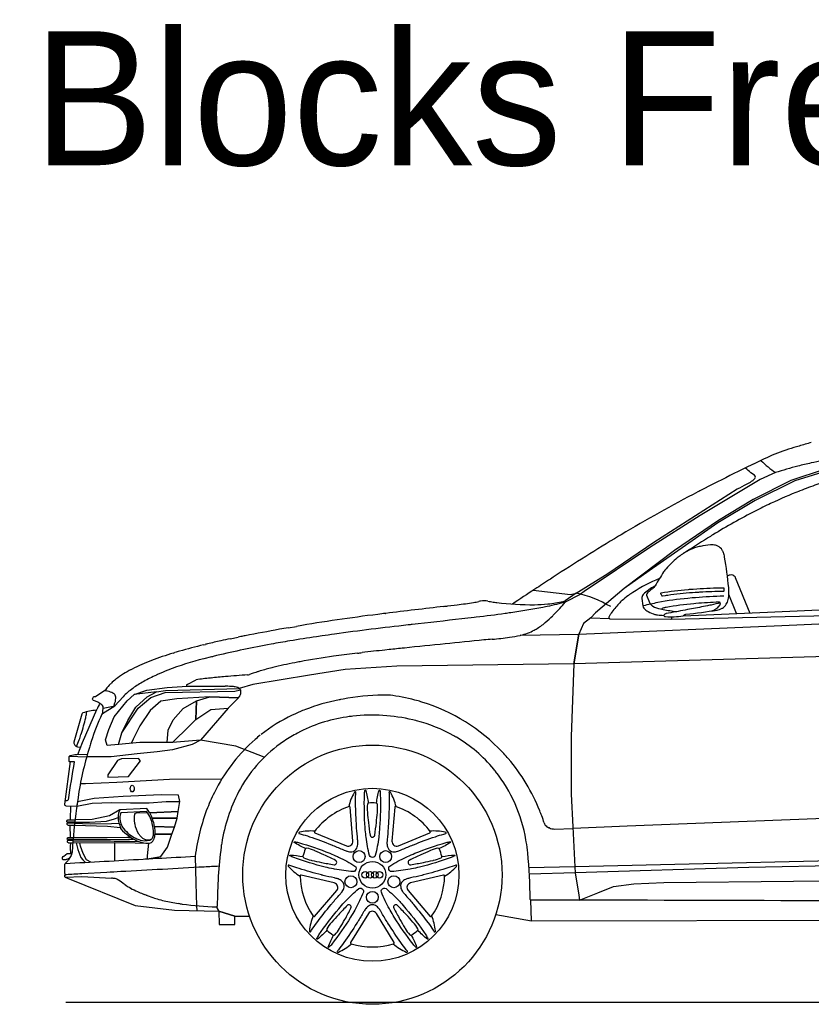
# Model space of a CAD drawing. Header units: millimetres. Extents: x -736 to -723.1, y -2314.2 to -2307.3.
# Tile 7 of 8: x -728 to -725.7, y -2310.1 to -2307.3. Entities that reach past the tile are written whole.
import ezdxf

# ---------------------------------------------------------------- set-up
doc = ezdxf.new("R2010")
doc.units = ezdxf.units.MM
doc.layers.add('DwgFree.com-Lineas perimetro', color=250, linetype='Continuous')

msp = doc.modelspace()

# ---------------------------------------------------------------- linework, layer by layer
at = {"layer": 'DwgFree.com-Lineas perimetro', "color": 18, "true_color": 0x000000}
for p, q in [((-726.486, -2308.904), (-726.3789, -2308.9162)), ((-726.2118, -2308.9185), (-726.214, -2308.9201)), ((-726.7318, -2308.9491), (-726.7047, -2308.9457)), ((-726.6378, -2308.9353), (-726.6374, -2308.9352)), ((-726.4436, -2308.9433), (-726.4381, -2308.9428)), ((-726.3931, -2308.9366), (-726.3931, -2308.9369)), ((-726.239, -2308.9419), (-726.2401, -2308.943)), ((-726.9108, -2308.9706), (-726.9105, -2308.9705)), ((-726.4284, -2308.9755), (-726.4301, -2308.9772)), ((-726.2641, -2308.9729), (-726.2651, -2308.9743)), ((-726.3419, -2308.9999), (-726.3549, -2309.0305)), ((-726.32, -2308.983), (-726.3419, -2308.9999)), ((-726.2661, -2308.9858), (-726.0907, -2308.9873)), ((-726.0891, -2308.9867), (-726.0879, -2308.9856)), ((-726.0871, -2308.984), (-726.0869, -2308.9802)), ((-725.7714, -2309.0052), (-725.2468, -2308.982)), ((-727.1911, -2309.012), (-727.1666, -2309.0078)), ((-726.3549, -2309.0305), (-725.7714, -2309.0052)), ((-727.4347, -2309.0611), (-727.4284, -2309.0596)), ((-727.3577, -2309.0436), (-727.3346, -2309.0388)), ((-727.3276, -2309.0374), (-727.3273, -2309.0373)), ((-726.5221, -2309.0334), (-726.524, -2309.0339)), ((-727.5214, -2309.0848), (-727.5166, -2309.0834)), ((-726.9009, -2309.0748), (-726.9126, -2309.0761)), ((-726.8566, -2309.0702), (-726.8574, -2309.0703)), ((-727.1641, -2309.1109), (-727.1721, -2309.1124)), ((-727.0531, -2309.093), (-727.0603, -2309.094)), ((-727.6425, -2309.1322), (-727.6395, -2309.1307)), ((-727.2949, -2309.1438), (-727.3024, -2309.1465)), ((-727.235, -2309.1262), (-727.2379, -2309.1269)), ((-727.702, -2309.1732), (-727.7006, -2309.1719)), ((-727.4127, -2309.1564), (-727.4154, -2309.1567)), ((-727.7162, -2309.1915), (-727.7162, -2309.1907)), ((-727.7064, -2309.1956), (-727.7143, -2309.1938)), ((-727.4836, -2309.1778), (-727.4836, -2309.1784)), ((-727.4818, -2309.1802), (-727.372, -2309.1802)), ((-727.6916, -2309.2344), (-727.6894, -2309.2277)), ((-727.33, -2309.2075), (-727.3305, -2309.2082)), ((-727.0333, -2309.2171), (-727.04, -2309.2184)), ((-726.8904, -2309.2069), (-726.8967, -2309.206)), ((-726.8065, -2309.2257), (-726.8099, -2309.2247)), ((-727.1721, -2309.2602), (-727.1791, -2309.2635)), ((-727.019, -2309.268), (-727.0234, -2309.2687)), ((-726.8219, -2309.2794), (-726.8239, -2309.2789)), ((-727.7959, -2309.3768), (-727.7824, -2309.3416)), ((-727.2023, -2309.3379), (-727.2044, -2309.3393)), ((-726.7071, -2309.327), (-726.7082, -2309.3264)), ((-726.5708, -2309.3741), (-726.5747, -2309.3698)), ((-727.8209, -2309.3816), (-727.7707, -2309.3829)), ((-726.5942, -2309.4252), (-726.5949, -2309.4243)), ((-727.3974, -2309.4745), (-727.4002, -2309.4798)), ((-727.3283, -2309.4741), (-727.3311, -2309.4791)), ((-727.8174, -2309.5244), (-727.8184, -2309.5645)), ((-726.4673, -2309.5385), (-726.4674, -2309.5384)), ((-727.8192, -2309.5799), (-727.8184, -2309.6152)), ((-726.4397, -2309.588), (-726.441, -2309.5875)), ((-726.5061, -2309.628), (-726.5071, -2309.6222)), ((-727.3822, -2309.6313), (-727.3828, -2309.6353)), ((-727.8318, -2309.7296), (-727.7848, -2309.7273)), ((-727.5997, -2309.7811), (-727.6051, -2309.7791)), ((-727.5027, -2309.806), (-727.5071, -2309.8054))]:
    msp.add_line(p, q, dxfattribs=at)
for points in [[(-725.6863, -2308.4789, 0.00646), (-725.7214, -2308.4889), (-725.7284, -2308.491, 0.01603), (-725.7911, -2308.512)], [(-725.7911, -2308.512, 0.005751), (-725.8524, -2308.5407, 0.000491), (-725.8551, -2308.5421), (-725.8734, -2308.5509, 0.005504), (-725.9673, -2308.5978), (-726.0066, -2308.6179, 0.001028), (-726.0124, -2308.6209, 0.015488), (-726.2334, -2308.7442), (-726.2374, -2308.7466, 0.000703), (-726.2406, -2308.7486, 0.008539), (-726.4289, -2308.8665), (-726.4366, -2308.8716, 0.001401), (-726.4816, -2308.901, 0.001292), (-726.5461, -2308.9438, 0.001292)], [(-725.6168, -2308.5226, 0.001241), (-725.6198, -2308.5232), (-725.6217, -2308.5236, 0.004699), (-725.6866, -2308.5377, 0.006213), (-725.7246, -2308.5468), (-725.725, -2308.5469, 0.015901), (-725.7891, -2308.5653)], [(-725.8312, -2308.5306, 0.107221), (-725.8308, -2308.5311, 0.038461), (-725.7891, -2308.5653)], [(-725.5136, -2308.5541, 0.011768), (-725.5959, -2308.5759, 0.002187), (-725.6012, -2308.5774), (-725.6027, -2308.5779, 0.010992), (-725.6699, -2308.5996, 0.011097), (-725.7189, -2308.6179), (-725.7204, -2308.6185, 0.014012), (-725.8019, -2308.6537), (-725.8032, -2308.6543, 0.009761), (-725.8473, -2308.6759, 0.019055), (-725.9695, -2308.7446, 0.000528), (-725.9836, -2308.7533), (-725.9851, -2308.7542, 0.009435), (-726.0536, -2308.7983)], [(-725.8993, -2308.6124, 0.016735), (-725.8711, -2308.5981), (-725.8688, -2308.5968, 0.016138), (-725.8544, -2308.5883, 0.043411), (-725.8531, -2308.5873, 0.046894), (-725.8483, -2308.582, 0.175695), (-725.8472, -2308.5784, 0.220966), (-725.85, -2308.5732), (-725.86, -2308.5656, -0.023169), (-725.876, -2308.5522, -0.023169)], [(-726.0553, -2308.978, -0.204249), (-726.0499, -2308.9736), (-726.0498, -2308.9736, -0.042954), (-726.0471, -2308.9731, 0.013772), (-725.9575, -2308.961, 0.089268), (-725.9431, -2308.9559), (-725.9421, -2308.9554, 0.128587), (-725.9309, -2308.9443), (-725.9307, -2308.9442, 0.075896), (-725.9253, -2308.931, 0.059709), (-725.9232, -2308.9131), (-725.9232, -2308.911, 0.023423), (-725.9239, -2308.8963, 0.019947), (-725.9357, -2308.8083, 0.023541), (-725.9373, -2308.801), (-725.9376, -2308.8, 0.041786), (-725.9407, -2308.7917, 0.025678), (-725.9422, -2308.7887), (-725.9424, -2308.7884, 0.148655), (-725.9552, -2308.7768), (-725.9554, -2308.7767, 0.106754), (-725.9683, -2308.7736, 0.053001), (-725.9984, -2308.7763), (-726.0012, -2308.7769, 0.018172), (-726.0158, -2308.7803, 0.054886), (-726.0396, -2308.7897, 0.006474), (-726.0459, -2308.7931), (-726.0464, -2308.7934, 0.025634), (-726.0605, -2308.8023), (-726.0611, -2308.8028, 0.01972), (-726.072, -2308.8111, 0.037168), (-726.1039, -2308.8419, 0.041424), (-726.111, -2308.8512, 0.004335), (-726.1357, -2308.8911, -0.092632), (-726.1434, -2308.8997, 0.011257), (-726.1557, -2308.9097, 0.076303), (-726.1597, -2308.9142, 0.000522), (-726.1597, -2308.9142, 0.241119), (-726.1601, -2308.9185), (-726.1519, -2308.9387, 0.04185), (-726.151, -2308.9405, 0.092076), (-726.1438, -2308.9485, 0.04115), (-726.1422, -2308.9495), (-726.142, -2308.9496, 0.063961), (-726.1205, -2308.9578), (-726.1201, -2308.9578, 0.014861), (-726.1128, -2308.9594, 0.009951), (-726.0732, -2308.9655)], [(-725.9276, -2308.8621, -0.043599), (-725.9195, -2308.8592, -0.175316), (-725.9115, -2308.8599), (-725.9112, -2308.8601, -0.160163), (-725.9063, -2308.8647, -0.028001), (-725.9052, -2308.8669), (-725.8635, -2308.9696)], [(-726.1365, -2308.8924, 0.078973), (-726.1696, -2308.9163, 0.232058), (-726.1737, -2308.9281), (-726.1712, -2308.9484, 0.147722), (-726.168, -2308.9555, 0.069683), (-726.1598, -2308.9627, 0.062827), (-726.1415, -2308.9717, 0.016463), (-726.1385, -2308.9726, 0.030396), (-726.1286, -2308.9747, 0.000912), (-726.1285, -2308.9747, 0.027526), (-726.1105, -2308.9762)], [(-726.3931, -2308.9369, -0.023746), (-726.4456, -2308.9508), (-726.4509, -2308.9519, -0.005036), (-726.4586, -2308.9534, -0.012681), (-726.5507, -2308.9687), (-726.5509, -2308.9687, -0.000043), (-726.5668, -2308.971, -0.00554), (-726.6499, -2308.9816), (-726.6561, -2308.9824, -0.000944), (-726.6915, -2308.9864, -0.000137), (-726.8347, -2309.0026, -0.000509), (-726.8459, -2309.0039, 0.006562), (-727.0579, -2309.0302, 0.002874), (-727.0937, -2309.0353), (-727.1096, -2309.0377, 0.003869), (-727.1867, -2309.0498, 0.005195), (-727.2398, -2309.0591), (-727.2501, -2309.061, 0.01315), (-727.4068, -2309.0945, 0.000764), (-727.4115, -2309.0957), (-727.4333, -2309.101, 0.034121), (-727.5374, -2309.1341, 0.012564), (-727.5673, -2309.1468), (-727.5701, -2309.1481, 0.021602), (-727.6065, -2309.1665, 0.023147), (-727.6373, -2309.1858), (-727.6383, -2309.1865, 0.052031), (-727.666, -2309.2104)], [(-725.9381, -2308.921, 0.009855), (-726.0191, -2308.9253, 0.003277), (-726.0294, -2308.9261), (-726.0412, -2308.9272, 0.027741), (-726.1279, -2308.9395, 0.012751), (-726.1694, -2308.9489), (-726.171, -2308.9493)], [(-725.9725, -2308.9634, 0.143847), (-725.951, -2308.9492, 0.026657), (-725.9498, -2308.9475), (-725.9497, -2308.9473, 0.121143), (-725.9478, -2308.9422, 0.456654), (-725.9514, -2308.9382, 0.014788), (-726.0186, -2308.9423), (-726.0237, -2308.9428, 0.020339), (-726.104, -2308.9533, 0.01993), (-726.1132, -2308.9553), (-726.1134, -2308.9553, 0.217562), (-726.1173, -2308.9585)], [(-725.9481, -2308.9401, -0.011859), (-725.9742, -2308.9464), (-725.9784, -2308.9473, -0.004056), (-725.9847, -2308.9486, -0.001776), (-726.0313, -2308.9576), (-726.0426, -2308.9597, -0.001463), (-726.0968, -2308.9699), (-726.1033, -2308.9711, 0.029694), (-726.1053, -2308.9716, 0.182193), (-726.1101, -2308.9753, 0.366315), (-726.1097, -2308.9783, 0.115832), (-726.1074, -2308.9795), (-726.1073, -2308.9796, 0.050293), (-726.1054, -2308.9798, 0.045366), (-726.0553, -2308.978, 0.045057)], [(-727.7323, -2309.2297, 0.051153), (-727.7414, -2309.2474, -0.277814), (-727.7433, -2309.2489, 0.044551), (-727.7812, -2309.2568, 0.255594), (-727.7849, -2309.2605), (-727.8077, -2309.3412, 0.220672), (-727.807, -2309.3458), (-727.8043, -2309.3497, 0.210102), (-727.7974, -2309.3541), (-727.7878, -2309.3556)], [(-727.7236, -2309.2436, 0.331554), (-727.7266, -2309.2337, 0.081669), (-727.7514, -2309.2208, -0.406286), (-727.7534, -2309.217, -0.021737), (-727.7519, -2309.2127, -0.377243), (-727.7455, -2309.2094)], [(-727.725, -2309.2587, 0.266913), (-727.7269, -2309.2601, 0.02766), (-727.7573, -2309.3387), (-727.7597, -2309.3463, 0.004478), (-727.7639, -2309.3597, 0.037834), (-727.7955, -2309.5007), (-727.7973, -2309.5132, 0.0031), (-727.7997, -2309.5306, 0.01547), (-727.8125, -2309.6573, -0.124058), (-727.8167, -2309.6701), (-727.8173, -2309.671, -0.20492), (-727.8291, -2309.6791, -0.022804), (-727.8299, -2309.6792), (-727.8369, -2309.68, -0.45173), (-727.8403, -2309.6768, -0.072677), (-727.8397, -2309.6727, -0.16201), (-727.8367, -2309.6687), (-727.8268, -2309.6616, -0.162524), (-727.8249, -2309.661), (-727.8131, -2309.6613)], [(-727.7997, -2309.3535, 0.0308), (-727.792, -2309.3346, 0.003181), (-727.787, -2309.3194), (-727.7864, -2309.3177, 0.018768), (-727.7733, -2309.2708, 0.003768), (-727.7727, -2309.2685), (-727.7727, -2309.2682, 0.036355), (-727.7705, -2309.2538)], [(-727.8185, -2309.3965), (-727.8342, -2309.5196, 0.444151), (-727.8304, -2309.524), (-727.7989, -2309.5248)], [(-727.8072, -2309.3968, -0.456819), (-727.8065, -2309.3977, 0.003167), (-727.8243, -2309.507, -0.376466), (-727.8279, -2309.51), (-727.8328, -2309.5098)], [(-727.7692, -2309.3775), (-727.795, -2309.3769, 0.038131), (-727.7998, -2309.3771, 0.018357), (-727.8177, -2309.38, 0.046238), (-727.819, -2309.3805), (-727.8192, -2309.3805, 0.105368), (-727.8212, -2309.3819, 0.187188), (-727.8221, -2309.384), (-727.8223, -2309.3941, 0.414214), (-727.82, -2309.3965), (-727.8072, -2309.3968)], [(-727.1143, -2309.5971, 0.073137), (-727.1584, -2309.6001, 0.222155), (-727.1605, -2309.6017, 0.46861), (-727.1596, -2309.6039, 0.007071), (-727.1541, -2309.6055, -0.013529), (-727.1298, -2309.613, -0.013561), (-727.0667, -2309.6363, -0.00152), (-727.0645, -2309.6372), (-727.0625, -2309.638, -0.00812), (-727.0319, -2309.651, 0.03033), (-727.0221, -2309.6547), (-727.0216, -2309.6549, 0.099588), (-727.0078, -2309.6563, 0.270901), (-726.9937, -2309.646, 0.099588), (-726.9907, -2309.6324), (-726.9907, -2309.6319, 0.03033), (-726.9912, -2309.6214, -0.00812), (-726.9941, -2309.5883), (-726.9943, -2309.5862, -0.00152), (-726.9944, -2309.5838, -0.013561), (-726.9971, -2309.5166, -0.013529), (-726.9967, -2309.4911, 0.007071), (-726.9965, -2309.4854, 0.46861), (-726.9984, -2309.4839, 0.222155), (-727.0006, -2309.4854, 0.073137), (-727.017, -2309.5264)], [(-726.9368, -2309.5165, -0.045043), (-726.9296, -2309.4802, -0.792484), (-726.9273, -2309.4803, -0.035921), (-726.926, -2309.4922, -0.025826), (-726.9279, -2309.587, -0.01267), (-726.9302, -2309.6107), (-726.9306, -2309.6142, -0.031005), (-726.9404, -2309.6672, -0.256319), (-726.945, -2309.6722, -0.162243), (-726.9525, -2309.6722, -0.256319), (-726.9571, -2309.6672, -0.031005), (-726.9669, -2309.6142), (-726.9673, -2309.6107, -0.01267), (-726.9696, -2309.587, -0.025826), (-726.9715, -2309.4922, -0.035921), (-726.9702, -2309.4803, -0.792484), (-726.9679, -2309.4802, -0.045043), (-726.9607, -2309.5165)], [(-726.8805, -2309.5264, 0.073137), (-726.8969, -2309.4854, 0.222155), (-726.8991, -2309.4839, 0.46861), (-726.901, -2309.4854, 0.007071), (-726.9008, -2309.4911, -0.013529), (-726.9004, -2309.5166, -0.013561), (-726.9031, -2309.5838, -0.00152), (-726.9032, -2309.5862), (-726.9034, -2309.5883, -0.00812), (-726.9063, -2309.6214, 0.03033), (-726.9068, -2309.6319), (-726.9068, -2309.6324, 0.099588), (-726.9038, -2309.646, 0.270901), (-726.8897, -2309.6563, 0.099588), (-726.8759, -2309.6549), (-726.8754, -2309.6547, 0.03033), (-726.8656, -2309.651, -0.00812), (-726.835, -2309.638), (-726.833, -2309.6372, -0.00152), (-726.8308, -2309.6363, -0.013561), (-726.7677, -2309.613, -0.013529), (-726.7434, -2309.6055, 0.007071), (-726.7379, -2309.6039, 0.46861), (-726.737, -2309.6017, 0.222155), (-726.7391, -2309.6001, 0.073137), (-726.7832, -2309.5971)], [(-727.6752, -2309.536, 0.068638), (-727.6788, -2309.5453, 0.016445), (-727.6791, -2309.5466, 0.141338), (-727.675, -2309.5819, -0.062071), (-727.6737, -2309.5866, 0.039622), (-727.6729, -2309.59, 0.113929), (-727.6724, -2309.5909, 0.090724), (-727.626, -2309.6248, 0.022335), (-727.6208, -2309.627, 0.088491), (-727.5931, -2309.6321, 0.203478), (-727.5818, -2309.6274, 0.101946), (-727.5771, -2309.6201), (-727.5769, -2309.6196, 0.062789), (-727.5745, -2309.6101, 0.084878), (-727.576, -2309.5807), (-727.5763, -2309.5796, 0.000201), (-727.5768, -2309.5772, 0.067404), (-727.589, -2309.5445, 0.009724), (-727.5896, -2309.5434, 0.042151), (-727.5978, -2309.5318)], [(-727.6714, -2309.5441, 0.255869), (-727.672, -2309.5445, 0.000613), (-727.6721, -2309.5445, 0.08457), (-727.6744, -2309.551, 0.038451), (-727.6752, -2309.5587, 0.092453), (-727.6724, -2309.5758), (-727.672, -2309.5769, 0.086027), (-727.6653, -2309.5886), (-727.6649, -2309.5892, 0.056724), (-727.647, -2309.6065, 0.0456), (-727.6295, -2309.6176, 0.046461), (-727.618, -2309.6222), (-727.6167, -2309.6226, 0.130647), (-727.5899, -2309.6233, 0.092148), (-727.5856, -2309.6215), (-727.5855, -2309.6214, 0.157457), (-727.5803, -2309.6147), (-727.5801, -2309.6142, 0.064654), (-727.5788, -2309.6083, 0.067854), (-727.58, -2309.5835), (-727.5808, -2309.58, 0.097295), (-727.5973, -2309.5414, 0.261407), (-727.5994, -2309.5404), (-727.6714, -2309.5441)], [(-727.8046, -2309.5709), (-727.8265, -2309.5703, -0.414214), (-727.8277, -2309.5691), (-727.8277, -2309.5683, -0.16219), (-727.8268, -2309.566, -0.018368), (-727.8266, -2309.5657, -0.216849), (-727.8234, -2309.5644), (-727.8039, -2309.5649)], [(-727.5826, -2309.6188, -0.062193), (-727.5838, -2309.6199, -0.234706), (-727.6001, -2309.6226), (-727.6007, -2309.6224, -0.068767), (-727.6056, -2309.6202, -0.074229), (-727.6176, -2309.6098, -0.036975), (-727.6204, -2309.606), (-727.6206, -2309.6056, -0.098532), (-727.6315, -2309.577, -0.000044), (-727.6319, -2309.5744), (-727.632, -2309.5741, -0.085189), (-727.6319, -2309.5483, -0.349778), (-727.6277, -2309.5446), (-727.5962, -2309.543)], [(-727.805, -2309.5743), (-727.8266, -2309.5738, 0.414214), (-727.8278, -2309.5749), (-727.8279, -2309.5757, 0.16219), (-727.8271, -2309.5781, 0.018368), (-727.8269, -2309.5783, 0.216849), (-727.8238, -2309.5798), (-727.8057, -2309.5803)], [(-727.81, -2309.6248), (-727.8254, -2309.6245, 0.414214), (-727.8266, -2309.6256), (-727.8266, -2309.6264, 0.16219), (-727.8259, -2309.6287, 0.018368), (-727.8257, -2309.629, 0.216849), (-727.8226, -2309.6305), (-727.8105, -2309.6308)], [(-727.8097, -2309.6214), (-727.8253, -2309.621, -0.414214), (-727.8265, -2309.6198), (-727.8264, -2309.619, -0.16219), (-727.8256, -2309.6167, -0.018368), (-727.8254, -2309.6164, -0.216849), (-727.8222, -2309.6151), (-727.8091, -2309.6154)], [(-727.1411, -2309.6475, -0.045043), (-727.1735, -2309.6295, -0.792484), (-727.1726, -2309.6274, -0.035921), (-727.1609, -2309.6299, -0.025826), (-727.0713, -2309.6609, -0.01267), (-727.0494, -2309.6704), (-727.0463, -2309.6718, -0.031005), (-726.9989, -2309.6976, -0.256319), (-726.9956, -2309.7035, -0.162243), (-726.9979, -2309.7106, -0.256319), (-727.0041, -2309.7134, -0.031005), (-727.0576, -2309.7064), (-727.0609, -2309.7058, -0.01267), (-727.0843, -2309.7006, -0.025826), (-727.1749, -2309.673, -0.035921), (-727.1859, -2309.6682, -0.792484), (-727.1853, -2309.6659, -0.045043), (-727.1485, -2309.6704)], [(-726.749, -2309.6704, -0.045043), (-726.7122, -2309.6659, -0.792484), (-726.7116, -2309.6682, -0.035921), (-726.7226, -2309.673, -0.025826), (-726.8132, -2309.7006, -0.01267), (-726.8366, -2309.7058), (-726.8399, -2309.7064, -0.031005), (-726.8934, -2309.7134, -0.256319), (-726.8996, -2309.7106, -0.162243), (-726.9019, -2309.7035, -0.256319), (-726.8986, -2309.6976, -0.031005), (-726.8512, -2309.6718), (-726.8481, -2309.6704, -0.01267), (-726.8262, -2309.6609, -0.025826), (-726.7366, -2309.6299, -0.035921), (-726.7249, -2309.6274, -0.792484), (-726.724, -2309.6295, -0.045043), (-726.7564, -2309.6475)], [(-727.8174, -2309.6306), (-727.8177, -2309.6409, 0.03116), (-727.8169, -2309.6612)], [(-727.39, -2309.6982, 0.0017), (-727.4327, -2309.7004, -0.000166), (-727.6725, -2309.7136, 0.000513), (-727.7127, -2309.7158), (-727.7847, -2309.7199, 0.000165), (-727.8297, -2309.7225, -0.431121), (-727.8331, -2309.7194), (-727.8331, -2309.6927, -0.209478), (-727.831, -2309.688, 0.010951), (-727.8234, -2309.6807, 0.010951)], [(-727.8325, -2309.69, 0.001737), (-727.6077, -2309.6774, -0.000743), (-727.5914, -2309.6765), (-727.5686, -2309.6752, -0.002399), (-727.4584, -2309.6695, -0.002399)], [(-727.1193, -2309.8413, 0.073137), (-727.1301, -2309.8842, 0.222155), (-727.1292, -2309.8867, 0.46861), (-727.1268, -2309.8865, 0.007071), (-727.1236, -2309.8818, -0.013529), (-727.1089, -2309.8609, -0.013561), (-727.0673, -2309.8082, -0.00152), (-727.0658, -2309.8063), (-727.0644, -2309.8047, -0.00812), (-727.0426, -2309.7796, 0.03033), (-727.036, -2309.7714), (-727.0357, -2309.771, 0.099588), (-727.0301, -2309.7583, 0.270901), (-727.0355, -2309.7417, 0.099588), (-727.0475, -2309.7347), (-727.048, -2309.7345, 0.03033), (-727.0581, -2309.7317, -0.00812), (-727.0905, -2309.7243), (-727.0926, -2309.7238, -0.00152), (-727.0949, -2309.7232, -0.013561), (-727.1596, -2309.7049, -0.013529), (-727.1838, -2309.6967, 0.007071), (-727.1891, -2309.6948, 0.46861), (-727.1912, -2309.6961, 0.222155), (-727.1904, -2309.6986, 0.073137), (-727.1565, -2309.7269)], [(-726.741, -2309.7269, 0.073137), (-726.7071, -2309.6986, 0.222155), (-726.7063, -2309.6961, 0.46861), (-726.7084, -2309.6948, 0.007071), (-726.7137, -2309.6967, -0.013529), (-726.7379, -2309.7049, -0.013561), (-726.8026, -2309.7232, -0.00152), (-726.8049, -2309.7238), (-726.807, -2309.7243, -0.00812), (-726.8394, -2309.7317, 0.03033), (-726.8495, -2309.7345), (-726.85, -2309.7347, 0.099588), (-726.862, -2309.7417, 0.270901), (-726.8674, -2309.7583, 0.099588), (-726.8618, -2309.771), (-726.8615, -2309.7714, 0.03033), (-726.8549, -2309.7796, -0.00812), (-726.8331, -2309.8047), (-726.8317, -2309.8063, -0.00152), (-726.8302, -2309.8082, -0.013561), (-726.7886, -2309.8609, -0.013529), (-726.7739, -2309.8818, 0.007071), (-726.7707, -2309.8865, 0.46861), (-726.7683, -2309.8867, 0.222155), (-726.7674, -2309.8842, 0.073137), (-726.7782, -2309.8413)], [(-727.8284, -2309.7224, -0.112147), (-727.8294, -2309.7229, 0.046588), (-727.8332, -2309.7242, 0.560012), (-727.8337, -2309.7282, 0.055006), (-727.8303, -2309.7304), (-727.8297, -2309.7307, 0.019222), (-727.8256, -2309.7325), (-727.6309, -2309.8107)], [(-727.0796, -2309.8824, -0.045043), (-727.1068, -2309.9076, -0.792484), (-727.1086, -2309.9061, -0.035921), (-727.1026, -2309.8957, -0.025826), (-727.0454, -2309.8202, -0.01267), (-727.0296, -2309.8023), (-727.0272, -2309.7997, -0.031005), (-726.9881, -2309.7626, -0.256319), (-726.9814, -2309.7613, -0.162243), (-726.9754, -2309.7657, -0.256319), (-726.9746, -2309.7725, -0.031005), (-726.9978, -2309.8211), (-726.9995, -2309.8241, -0.01267), (-727.0116, -2309.8447, -0.025826), (-727.0658, -2309.9224, -0.035921), (-727.0739, -2309.9313, -0.792484), (-727.0758, -2309.9301, -0.045043), (-727.0602, -2309.8965)], [(-726.8373, -2309.8965, -0.045043), (-726.8217, -2309.9301, -0.792484), (-726.8236, -2309.9313, -0.035921), (-726.8317, -2309.9224, -0.025826), (-726.8859, -2309.8447, -0.01267), (-726.898, -2309.8241), (-726.8997, -2309.8211, -0.031005), (-726.9229, -2309.7725, -0.256319), (-726.9221, -2309.7657, -0.162243), (-726.9161, -2309.7613, -0.256319), (-726.9094, -2309.7626, -0.031005), (-726.8703, -2309.7997), (-726.8679, -2309.8023, -0.01267), (-726.8521, -2309.8202, -0.025826), (-726.7949, -2309.8957, -0.035921), (-726.7889, -2309.9061, -0.792484), (-726.7907, -2309.9076, -0.045043), (-726.8179, -2309.8824)], [(-726.8886, -2309.9216, 0.073137), (-726.8512, -2309.9451, 0.222155), (-726.8485, -2309.945, 0.46861), (-726.848, -2309.9427, 0.007071), (-726.8514, -2309.9382, -0.013529), (-726.8667, -2309.9177, -0.013561), (-726.9041, -2309.8619, -0.00152), (-726.9053, -2309.8598), (-726.9065, -2309.858, -0.00812), (-726.9236, -2309.8295, 0.03033), (-726.9293, -2309.8207), (-726.9297, -2309.8203, 0.099588), (-726.94, -2309.8111, 0.270901), (-726.9575, -2309.8111, 0.099588), (-726.9678, -2309.8203), (-726.9682, -2309.8207, 0.03033), (-726.9739, -2309.8295, -0.00812), (-726.991, -2309.858), (-726.9922, -2309.8598, -0.00152), (-726.9934, -2309.8619, -0.013561), (-727.0308, -2309.9177, -0.013529), (-727.0461, -2309.9382, 0.007071), (-727.0495, -2309.9427, 0.46861), (-727.049, -2309.945, 0.222155), (-727.0463, -2309.9451, 0.073137), (-727.0089, -2309.9216)]]:
    msp.add_lwpolyline(points, format="xyb", dxfattribs=at)
for points in [[(-723.8866, -2308.6477), (-724.0096, -2308.6124), (-724.1293, -2308.5873), (-724.227, -2308.5722), (-724.364, -2308.5511), (-724.6499, -2308.5235), (-724.8462, -2308.5153), (-725.1368, -2308.507), (-725.246, -2308.5074), (-725.4923, -2308.5249), (-725.5544, -2308.5349), (-725.6464, -2308.5556), (-725.7449, -2308.5886), (-725.8535, -2308.643), (-725.953, -2308.7029), (-726.0793, -2308.7897), (-726.2243, -2308.8986)], [(-726.0553, -2308.978), (-725.812, -2308.9673), (-725.3219, -2308.9448), (-725.2326, -2308.9448), (-725.1484, -2308.5389), (-725.2079, -2308.5389), (-725.4113, -2308.544), (-725.4672, -2308.5482), (-725.5136, -2308.5541)], [(-725.7891, -2308.5653), (-725.8329, -2308.5851), (-726.0064, -2308.6884), (-726.1507, -2308.781), (-726.3399, -2308.908), (-726.3501, -2308.9148)], [(-725.6285, -2308.556), (-725.734, -2308.589), (-725.8481, -2308.6457), (-725.9554, -2308.7095), (-726.0483, -2308.7748), (-726.1525, -2308.8481), (-726.2243, -2308.8986), (-726.3072, -2308.9691), (-726.32, -2308.983), (-726.32, -2308.983), (-726.2678, -2308.985)], [(-726.3789, -2308.9162), (-726.3623, -2308.9119), (-726.2716, -2308.8557), (-726.1389, -2308.7656), (-725.8993, -2308.6124)], [(-726.3931, -2308.9369), (-726.3501, -2308.9148), (-726.3623, -2308.9119), (-726.3947, -2308.9346)], [(-725.9011, -2308.9712), (-725.9232, -2308.9157)], [(-726.0907, -2308.9873), (-725.5551, -2308.9749)], [(-726.5221, -2309.0334), (-726.3549, -2309.0305)], [(-725.5405, -2309.0916), (-726.3697, -2309.1156), (-726.3549, -2309.0305), (-726.3697, -2309.1156), (-726.3768, -2309.3249), (-726.3768, -2309.4904), (-726.372, -2309.5845), (-726.3661, -2309.6998), (-726.3652, -2309.717), (-726.3554, -2309.7816), (-726.3533, -2309.7956), (-726.2999, -2309.7742), (-726.2556, -2309.7564), (-726.197, -2309.7489), (-726.1107, -2309.7446), (-725.3644, -2309.7376), (-725.2929, -2309.7376)], [(-726.3697, -2309.1156), (-726.8784, -2309.1223), (-727.0267, -2309.1315), (-727.1294, -2309.1485), (-727.2929, -2309.1756), (-727.3317, -2309.1865)], [(-727.4819, -2309.1754), (-727.4555, -2309.1615)], [(-727.7455, -2309.2094), (-727.7157, -2309.1893)], [(-727.3338, -2309.2133), (-727.3635, -2309.2435), (-727.4432, -2309.3349), (-727.5236, -2309.3416), (-727.5395, -2309.3416), (-727.6174, -2309.3416), (-727.6486, -2309.3453), (-727.6787, -2309.3477), (-727.7118, -2309.3504), (-727.716, -2309.3348), (-727.7066, -2309.3047), (-727.6919, -2309.2681), (-727.6541, -2309.2217), (-727.6338, -2309.204), (-727.5979, -2309.1919), (-727.5393, -2309.1837), (-727.4818, -2309.1802)], [(-727.6787, -2309.3477), (-727.6695, -2309.3143), (-727.6521, -2309.2786), (-727.6288, -2309.2401), (-727.5968, -2309.2108), (-727.5697, -2309.1967), (-727.5437, -2309.192), (-727.3317, -2309.1865)], [(-727.6695, -2309.3143), (-727.6222, -2309.2432), (-727.5865, -2309.2122), (-727.5444, -2309.1984), (-727.3445, -2309.1942), (-727.3279, -2309.1906)], [(-727.5697, -2309.1967), (-727.6338, -2309.204)], [(-727.6895, -2309.237), (-727.666, -2309.2104)], [(-727.5395, -2309.3416), (-727.5365, -2309.307), (-727.5216, -2309.2769), (-727.4927, -2309.2445), (-727.4546, -2309.2221), (-727.4562, -2309.2758), (-727.4546, -2309.2221), (-727.4166, -2309.2103), (-727.3338, -2309.2133), (-727.4166, -2309.2103), (-727.511, -2309.2164), (-727.5574, -2309.2232), (-727.5883, -2309.2495), (-727.6176, -2309.2944), (-727.6366, -2309.3328), (-727.6424, -2309.3446)], [(-727.7824, -2309.3416), (-727.7414, -2309.2474)], [(-727.725, -2309.2587), (-727.6895, -2309.237)], [(-727.7247, -2309.261), (-727.7236, -2309.2436), (-727.6895, -2309.237)], [(-727.5236, -2309.3416), (-727.476, -2309.2952), (-727.4562, -2309.2758), (-727.4135, -2309.2468), (-727.3635, -2309.2435)], [(-727.2596, -2309.3844), (-727.3418, -2309.3529), (-727.4432, -2309.3349), (-727.467, -2309.3479), (-727.524, -2309.3628), (-727.5674, -2309.3689), (-727.6251, -2309.3744), (-727.6997, -2309.3832), (-727.7707, -2309.3832)], [(-727.7095, -2309.4415), (-727.6505, -2309.4397), (-727.616, -2309.395), (-727.6211, -2309.3881), (-727.6702, -2309.389), (-727.6816, -2309.3934), (-727.7095, -2309.4355), (-727.7095, -2309.4415)], [(-727.3819, -2309.4471), (-727.5321, -2309.4483), (-727.6835, -2309.4571), (-727.7744, -2309.4605), (-727.7888, -2309.461)], [(-727.8105, -2309.6308), (-727.6905, -2309.6301), (-727.6315, -2309.631), (-727.5931, -2309.6321), (-727.597, -2309.6681), (-727.597, -2309.6768), (-727.557, -2309.6698), (-727.5378, -2309.6432), (-727.5259, -2309.6061), (-727.5741, -2309.6061), (-727.5259, -2309.6061), (-727.5176, -2309.5853), (-727.576, -2309.5835), (-727.5176, -2309.5853), (-727.5103, -2309.5593), (-727.5821, -2309.5597), (-727.5103, -2309.5593), (-727.507, -2309.5406), (-727.589, -2309.5445), (-727.507, -2309.5406), (-727.5029, -2309.5116), (-727.5067, -2309.4936), (-727.5568, -2309.4928), (-727.6655, -2309.4972), (-727.7495, -2309.5035), (-727.7973, -2309.5132), (-727.7989, -2309.5248), (-727.7549, -2309.5165), (-727.6992, -2309.5147), (-727.6448, -2309.5156), (-727.5913, -2309.5152), (-727.5422, -2309.512), (-727.5029, -2309.5116)], [(-727.5978, -2309.5318), (-727.6752, -2309.536), (-727.7045, -2309.5528), (-727.7547, -2309.5638), (-727.8039, -2309.5649)], [(-727.8046, -2309.5709), (-727.7623, -2309.5708), (-727.7134, -2309.5683), (-727.6909, -2309.5613), (-727.68, -2309.5579)], [(-725.3028, -2309.5473), (-726.2158, -2309.5831), (-726.3717, -2309.5892)], [(-727.8057, -2309.5803), (-727.7109, -2309.5825), (-727.6737, -2309.5866)], [(-727.805, -2309.5743), (-727.7605, -2309.5764), (-727.6991, -2309.5752), (-727.6778, -2309.5738)], [(-726.4256, -2309.5913), (-726.3717, -2309.5892)], [(-727.81, -2309.6248), (-727.6917, -2309.626), (-727.6474, -2309.6255), (-727.6208, -2309.627)], [(-727.8097, -2309.6214), (-727.7019, -2309.6216), (-727.6501, -2309.6198), (-727.6355, -2309.6198)], [(-727.8091, -2309.6154), (-727.7616, -2309.6158), (-727.7116, -2309.6155), (-727.6552, -2309.6144), (-727.6446, -2309.6142)], [(-727.801, -2309.6308), (-727.7965, -2309.6496), (-727.7876, -2309.6726), (-727.7814, -2309.6793), (-727.7736, -2309.6869)], [(-727.7585, -2309.6861), (-727.7711, -2309.6793), (-727.7803, -2309.6618), (-727.788, -2309.6407), (-727.7901, -2309.6307)], [(-727.6905, -2309.6301), (-727.6905, -2309.6744), (-727.6905, -2309.6823)], [(-727.8167, -2309.6701), (-727.8234, -2309.6807)], [(-727.4584, -2309.6695), (-727.4564, -2309.7472), (-727.4548, -2309.8116), (-727.454, -2309.8261)], [(-725.2976, -2309.6751), (-726.3661, -2309.6998), (-726.4984, -2309.7028)], [(-725.2929, -2309.69), (-725.8658, -2309.7016), (-726.3652, -2309.717), (-726.4972, -2309.721)], [(-727.7848, -2309.7273), (-727.6994, -2309.7327)], [(-726.5939, -2309.837), (-726.4909, -2309.855), (-726.4931, -2309.7953)], [(-727.6309, -2309.8107), (-727.5183, -2309.8247), (-727.39, -2309.8275), (-727.3972, -2309.8151), (-727.39, -2309.8275), (-727.3893, -2309.8658), (-727.3446, -2309.8658), (-727.3446, -2309.8417), (-727.39, -2309.8275), (-727.3446, -2309.8417), (-727.3019, -2309.8422)], [(-726.4909, -2309.855), (-724.5908, -2309.8512), (-724.5908, -2309.8034)], [(-727.8309, -2310.0893), (-723.1087, -2310.0893)]]:
    msp.add_lwpolyline(points, dxfattribs=at)
for points in [[(-726.1055, -2308.9189, -0.004909), (-726.0994, -2308.9179, -0.019323), (-726.0279, -2308.9101), (-726.0201, -2308.9096, -0.003629), (-726.0069, -2308.9088, -0.008514), (-725.9379, -2308.9062, 0.408076), (-725.9367, -2308.9049), (-725.9367, -2308.8995, 0.419785), (-725.9387, -2308.8976, 0.010871), (-726.0151, -2308.9007), (-726.0261, -2308.9014, 0.005232), (-726.0409, -2308.9025, 0.019471), (-726.1183, -2308.912, 0.545641), (-726.1194, -2308.9146), (-726.1161, -2308.9196, 0.295381), (-726.1144, -2308.9204)], [(-727.0051, -2309.6257), (-727.0129, -2309.5281, 0.489435), (-727.016, -2309.526, 0.150575), (-727.115, -2309.598, 0.489435), (-727.114, -2309.6016), (-727.0235, -2309.6391, 0.560703)], [(-726.9343, -2309.5439), (-726.9342, -2309.5424, 0.056101), (-726.9344, -2309.5197, 0.36087), (-726.938, -2309.5162, 0.032443), (-726.9595, -2309.5162, 0.36087), (-726.9631, -2309.5197, 0.056101), (-726.9633, -2309.5424), (-726.9632, -2309.5439, 0.00129), (-726.9602, -2309.5722, 0.011068), (-726.9554, -2309.6089, 0.85764), (-726.9421, -2309.6089, 0.011068), (-726.9373, -2309.5722, 0.00129)], [(-726.874, -2309.6391), (-726.7835, -2309.6016, 0.489435), (-726.7825, -2309.598, 0.150575), (-726.8815, -2309.526, 0.489435), (-726.8846, -2309.5281), (-726.8924, -2309.6257, 0.560703)], [(-727.1143, -2309.6537), (-727.1156, -2309.6531, 0.056101), (-727.1374, -2309.6462, 0.36087), (-727.1418, -2309.6486, 0.032443), (-727.1484, -2309.6691, 0.36087), (-727.1463, -2309.6736, 0.056101), (-727.1246, -2309.6808), (-727.1232, -2309.6812, 0.00129), (-727.0953, -2309.687, 0.011068), (-727.059, -2309.6938, 0.85764), (-727.0549, -2309.6812, 0.011068), (-727.0883, -2309.6653, 0.00129)], [(-726.7743, -2309.6812), (-726.7729, -2309.6808, 0.056101), (-726.7512, -2309.6736, 0.36087), (-726.7491, -2309.6691, 0.032443), (-726.7557, -2309.6486, 0.36087), (-726.7601, -2309.6462, 0.056101), (-726.7819, -2309.6531), (-726.7832, -2309.6537, 0.00129), (-726.8092, -2309.6653, 0.011068), (-726.8426, -2309.6812, 0.85764), (-726.8385, -2309.6938, 0.011068), (-726.8022, -2309.687, 0.00129)], [(-727.0583, -2309.7463), (-727.1536, -2309.7235, 0.489435), (-727.1565, -2309.7258, 0.150575), (-727.1187, -2309.8422, 0.489435), (-727.115, -2309.8424), (-727.0513, -2309.768, 0.560703)], [(-726.8462, -2309.768), (-726.7825, -2309.8424, 0.489435), (-726.7788, -2309.8422, 0.150575), (-726.741, -2309.7258, 0.489435), (-726.7439, -2309.7235), (-726.8392, -2309.7463, 0.560703)], [(-727.0655, -2309.8588), (-727.0665, -2309.8599, 0.056101), (-727.0797, -2309.8784, 0.36087), (-727.0788, -2309.8833, 0.032443), (-727.0614, -2309.896, 0.36087), (-727.0564, -2309.8953, 0.056101), (-727.0429, -2309.877), (-727.0421, -2309.8757, 0.00129), (-727.0279, -2309.8511, 0.011068), (-727.0103, -2309.8186, 0.85764), (-727.021, -2309.8108, 0.011068), (-727.0464, -2309.8376, 0.00129)], [(-726.8554, -2309.8757), (-726.8546, -2309.877, 0.056101), (-726.8411, -2309.8953, 0.36087), (-726.8361, -2309.896, 0.032443), (-726.8187, -2309.8833, 0.36087), (-726.8178, -2309.8784, 0.056101), (-726.831, -2309.8599), (-726.832, -2309.8588, 0.00129), (-726.8511, -2309.8376, 0.011068), (-726.8765, -2309.8108, 0.85764), (-726.8872, -2309.8186, 0.011068), (-726.8696, -2309.8511, 0.00129)], [(-726.9602, -2309.8342), (-727.0113, -2309.9178, 0.489435), (-727.0099, -2309.9212, 0.150575), (-726.8876, -2309.9212, 0.489435), (-726.8862, -2309.9178), (-726.9374, -2309.8342, 0.560703)]]:
    msp.add_lwpolyline(points, format="xyb", close=True, dxfattribs=at)
for centre, radius in [((-726.9488, -2309.7225), 0.3729), ((-726.9488, -2309.7227), 0.249), ((-726.9869, -2309.6702), 0.0171), ((-726.9106, -2309.6702), 0.0171), ((-726.9488, -2309.7227), 0.0385), ((-727.0105, -2309.7427), 0.0171), ((-726.9692, -2309.7227), 0.00963), ((-726.9556, -2309.7227), 0.00963), ((-726.9419, -2309.7227), 0.00963), ((-726.9283, -2309.7227), 0.00963), ((-726.887, -2309.7427), 0.0171), ((-726.9488, -2309.7875), 0.0171)]:
    msp.add_circle(centre, radius, dxfattribs=at)
for centre, radius, start, end in [((-725.955, -2309.2894), 0.4514, 111.8629, 122.8036), ((-726.4329, -2309.2349), 0.3306, 59.1314, 77.659), ((-726.0717, -2309.1083), 0.2358, 122.8036, 126.4415), ((-726.932, -2307.1175), 1.8423, 277.0876, 278.5584), ((-726.6866, -2308.7483), 0.1931, 278.5584, 283.2556), ((-726.6189, -2309.0357), 0.1022, 100.6863, 103.2556), ((-726.6272, -2308.9896), 0.0553, 78.8771, 100.6863), ((-726.5558, -2308.6268), 0.3144, 258.8771, 261.7602), ((-726.4757, -2308.0734), 0.8736, 261.7602, 262.2408), ((-726.5512, -2308.6275), 0.3144, 262.2408, 262.7301), ((-726.4936, -2308.1762), 0.7693, 262.7301, 270.8185), ((-726.4894, -2308.4739), 0.4717, 270.8185, 275.5634), ((-726.4617, -2308.7001), 0.2438, 275.5634, 285.8856), ((-728.7694, -2306.809), 3.1903, 317.6958, 318.1259), ((-726.3948, -2308.9353), 0.000786, 85.9376, 105.8856), ((-726.3948, -2308.9364), 0.0018, 350.7574, 85.9376), ((-726.3962, -2308.9364), 0.00314, 318.1259, 350.7574), ((-726.0669, -2309.1075), 0.2388, 136.4757, 144.8908), ((-726.1307, -2309.0448), 0.1494, 131.9422, 136.4757), ((-726.0813, -2309.0998), 0.2234, 126.4415, 131.9422), ((-726.3369, -2313.8171), 4.8803, 97.0179, 99.7882), ((-715.6052, -2400.9943), 92.7156, 97.00399, 97.017895), ((-723.2703, -2338.6004), 29.8526, 96.68001, 97.00399), ((-726.9258, -2307.3889), 1.5722, 276.68, 277.0876), ((-726.7878, -2308.6123), 0.511, 314.7088, 317.6958), ((-726.2254, -2309.0006), 0.0476, 146.4965, 156.0752), ((-726.1658, -2309.0379), 0.1179, 144.8908, 146.4965), ((-726.5788, -2308.8471), 0.1965, 300.8878, 310.3311), ((-726.6995, -2308.705), 0.383, 310.3311, 314.7088), ((-726.2659, -2308.9821), 0.00314, 166.183, 186.5502), ((-726.2644, -2308.9819), 0.00465, 186.5502, 222.7552), ((-726.2661, -2308.9834), 0.00236, 222.7552, 269.5199), ((-726.0907, -2308.9849), 0.00236, 269.5199, 311.547), ((-726.0895, -2308.9838), 0.00236, 311.547, 356.5755), ((-726.0197, -2315.6963), 6.7861, 100.14918, 101.0036), ((-726.5229, -2312.8853), 3.9305, 99.7882, 100.1492), ((-726.5584, -2308.8781), 0.1595, 283.1592, 298.1415), ((-726.5425, -2308.9078), 0.1258, 298.1415, 300.8878), ((-726.8722, -2311.3513), 2.3583, 103.505, 103.6413), ((-726.8266, -2311.5411), 2.5535, 102.6253, 103.505), ((-727.0411, -2310.5836), 1.5722, 101.6181, 102.6253), ((-726.6463, -2312.3868), 3.418, 101.4976, 101.6181), ((-727.0374, -2310.4624), 1.4543, 101.0036, 101.4976), ((-717.9325, -2395.1061), 86.4975, 95.84395, 95.921796), ((-723.7787, -2337.9871), 29.0801, 95.62283, 95.84395), ((-726.4739, -2310.6116), 1.5722, 94.7502, 95.6228), ((-726.6883, -2308.0319), 1.0164, 274.7502, 277.5871), ((-726.5956, -2308.7277), 0.3144, 277.5871, 283.1592), ((-727.2462, -2309.9935), 0.9494, 106.8528, 110.8538), ((-727.1292, -2310.3623), 1.3364, 106.2829, 106.8528), ((-727.0683, -2310.5707), 1.5534, 103.6413, 106.2829), ((-726.6687, -2311.8173), 2.7513, 96.7354, 98.0325), ((-861.3058, -1171.7867), 1145.2021, 276.7354093, 276.7360663), ((-726.3329, -2314.5481), 5.5027, 96.0472, 96.7361), ((-724.7969, -2328.9355), 19.9718, 95.9218, 96.04724), ((-727.3743, -2309.6572), 0.5896, 110.8538, 116.735), ((-726.9612, -2310.2236), 1.131, 100.743, 104.0093), ((-727.0176, -2309.8832), 0.7861, 100.2099, 100.743), ((-726.7003, -2311.6448), 2.576, 98.0325, 100.2099), ((-727.5168, -2309.3817), 0.2794, 116.735, 127.3794), ((-727.1874, -2309.4393), 0.3144, 107.2441, 110.0049), ((-726.7226, -2310.9367), 1.8823, 106.948, 107.2441), ((-727.0742, -2309.7828), 0.676, 104.0093, 106.948), ((-727.6198, -2309.2577), 0.1178, 134.2344, 144.5271), ((-727.5909, -2309.2846), 0.1572, 127.3794, 134.2344), ((-727.2912, -2310.3626), 1.2123, 95.8796, 97.7881), ((-727.155, -2311.6587), 2.5155, 94.9419, 95.8796), ((-727.1192, -2312.0725), 2.9309, 93.6901, 94.9419), ((-727.3091, -2309.1281), 0.0197, 273.6901, 290.0049), ((-727.7138, -2309.1907), 0.00236, 144.5271, 180), ((-727.7138, -2309.1915), 0.00236, 180, 257.3447), ((-727.7146, -2309.2324), 0.0377, 52.6656, 77.3447), ((-727.6989, -2309.2118), 0.0118, 3.2316, 52.6656), ((-727.481, -2309.1778), 0.00255, 110.0049, 180), ((-727.4818, -2309.1784), 0.00173, 180, 270), ((-727.372, -2309.3767), 0.1965, 87.7255, 90), ((-727.3812, -2309.607), 0.427, 85.5423, 87.7255), ((-727.3507, -2309.2166), 0.0354, 77.8845, 85.5423), ((-727.3567, -2309.2444), 0.0639, 71.369, 77.8845), ((-727.3393, -2309.1928), 0.00943, 66.7378, 71.369), ((-727.3424, -2309.2001), 0.0173, 33.0888, 66.7378), ((-727.3484, -2309.1961), 0.0217, 328.1549, 7.553), ((-727.3332, -2309.1941), 0.00629, 7.553, 33.0888), ((-727.7314, -2309.2136), 0.0444, 341.397, 3.2316), ((-727.4373, -2309.1419), 0.1258, 325.4094, 328.1549), ((-726.9304, -2309.7984), 0.5903, 101.1607, 110.968), ((-726.961, -2309.6435), 0.4324, 100.5354, 101.1607), ((-726.9101, -2309.8794), 0.6736, 90.7632, 100.5354), ((-726.9123, -2309.7168), 0.511, 88.2539, 90.7632), ((-726.9706, -2309.7624), 0.5612, 74.1689, 81.7796), ((-726.9354, -2309.6384), 0.4324, 73.114, 74.1689), ((-726.9598, -2309.7307), 0.5277, 43.1401, 73.114), ((-727.6898, -2309.2351), 0.00197, 161.397, 277.4309), ((-726.9869, -2309.6509), 0.4324, 110.968, 115.359), ((-726.9758, -2309.6924), 0.4746, 115.359, 128.1185), ((-726.9597, -2309.6996), 0.4356, 98.3982, 118.0037), ((-726.9673, -2309.618), 0.3537, 96.1903, 98.3982), ((-726.9497, -2309.7802), 0.5169, 76.8829, 96.1903), ((-726.9127, -2309.6213), 0.3537, 75.4583, 76.8829), ((-726.9343, -2309.7126), 0.4476, 60.6105, 75.4583), ((-726.9686, -2309.6828), 0.4166, 118.0037, 124.1157), ((-726.9632, -2309.7022), 0.4903, 131.2064, 152.3342), ((-726.9811, -2309.6689), 0.3981, 124.1157, 150.6981), ((-727.0531, -2309.5994), 0.3537, 128.1185, 131.2064), ((-726.8882, -2309.6309), 0.3537, 59.4068, 60.6105), ((-726.918, -2309.6836), 0.4143, 39.75, 59.4068), ((-726.8576, -2309.6428), 0.393, 40.3215, 43.1401), ((-726.9757, -2309.743), 0.5479, 21.9258, 40.3215), ((-726.7808, -2309.5695), 0.2358, 37.9929, 39.75), ((-726.9419, -2309.6968), 0.4412, 9.7376, 37.9929), ((-726.9616, -2309.7097), 0.4952, 152.3342, 158.7721), ((-726.8918, -2309.7109), 0.4967, 152.8564, 170.7822), ((-727.194, -2309.556), 0.1572, 150.6981, 152.8564), ((-726.8759, -2309.743), 0.5872, 158.7721, 172.806), ((-730.1394, -2311.0166), 3.9583, 21.6952, 21.9258), ((-726.6458, -2309.6267), 0.1984, 15.6186, 21.6952), ((-726.435, -2309.5677), 0.0204, 195.6186, 235.236), ((-726.4319, -2309.5632), 0.0259, 235.236, 249.4129), ((-726.4203, -2309.5365), 0.055, 249.4129, 264.477), ((-726.1122, -2309.8097), 1.2826, 172.4774, 180.1353), ((-727.1656, -2309.6706), 0.2201, 170.7822, 172.4774), ((-726.9167, -2309.6985), 0.4166, 5.4068, 9.7376), ((-728.1614, -2309.8163), 1.6669, 0.7748, 5.4068), ((-727.6992, -2309.7825), 0.0498, 77.8602, 90.2767), ((-727.6945, -2309.7607), 0.0275, 54.7171, 77.8602), ((-728.6365, -2311.092), 1.6584, 54.0242, 54.7171), ((-727.5699, -2309.6227), 0.1572, 234.0242, 241.8661), ((-727.4801, -2309.4546), 0.3478, 241.8661, 245.4443), ((-727.5429, -2309.5922), 0.1965, 245.4443, 246.7733), ((-727.453, -2309.3826), 0.4246, 246.7733, 249.0148), ((-727.5293, -2309.5976), 0.1965, 249.0148, 250.1107), ((-727.1781, -2308.6269), 1.2289, 250.1107, 251.1415), ((-727.5118, -2309.6038), 0.1965, 251.1415, 253.4544), ((-727.4558, -2309.4154), 0.393, 253.4544, 256.4846), ((-727.4428, -2309.3611), 0.4489, 256.4846, 261.7696), ((-726.4931, -2309.7937), 0.00157, 180.7748, 270.6358), ((-727.3745, -2773.7981), 464.0036, 89.701679, 89.891156), ((-727.4014, -2309.1058), 0.7075, 261.7696, 262.3412), ((-727.3676, -2308.8547), 0.9609, 262.3412, 268.2328), ((-727.3972, -2309.8127), 0.00236, 268.2328, 0.1353)]:
    msp.add_arc(centre, radius, start, end, dxfattribs=at)
msp.add_ellipse((-727.6396, -2309.4748), major_axis=(0, 0.00955), ratio=0.600549, dxfattribs=at)

# ---------------------------------------------------------------- texts
msp.add_text('DwgFree.com - Cad Blocks Free', height=0.385611, dxfattribs=at).set_placement((-732.6798, -2307.6809))

doc.saveas('drawing.dxf')
